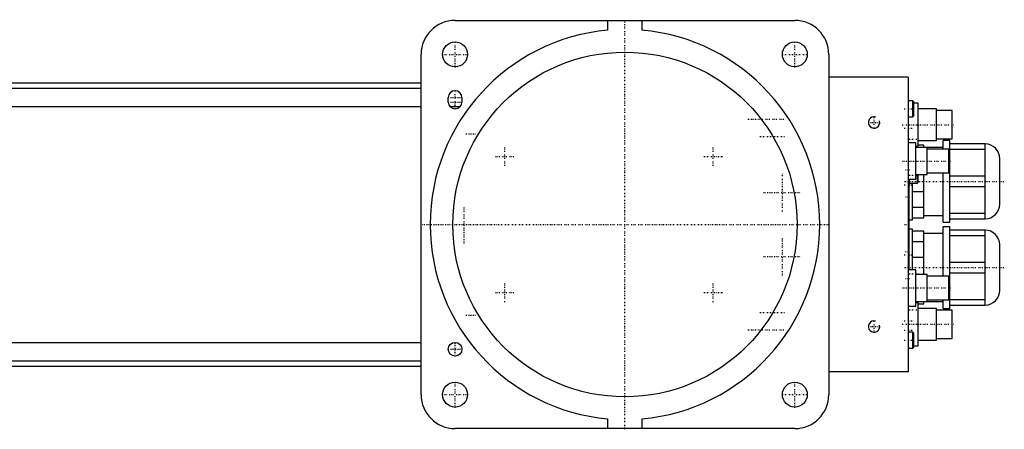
# Model space of a CAD drawing. Extents: x -702 to 168, y -90 to 90.
# Tile 3 of 3: x -267 to 168, y -90 to 90. Entities that reach past the tile are written whole.
import ezdxf

# ---------------------------------------------------------------- set-up
doc = ezdxf.new("R2010")
doc.units = 0
doc.linetypes.add('CENTER', pattern=[1.5, 0.45, -0.5, 0.05, -0.5])
for name, color, linetype in [('AM_0', 7, 'CONTINUOUS'), ('AM_10', 7, 'CONTINUOUS'), ('AM_7', 7, 'CENTER')]:
    doc.layers.add(name, color=color, linetype=linetype)

msp = doc.modelspace()

# ---------------------------------------------------------------- linework, layer by layer
at = {"layer": 'AM_0', "color": 7, "linetype": 'CONTINUOUS'}
for p, q in [((-75, 90), (75, 90)), ((-7.5, 85.67), (-7.5, 90)), ((7.5, 90), (7.5, 85.67)), ((-90, -75), (-90, 75)), ((90, 75), (90, -75)), ((-427, 62.5), (-90, 62.5)), ((125, 65), (90, 65)), ((125, 65), (125, -65)), ((-427, 60.15), (-90, 60.15)), ((-78, 54), (-78, 56)), ((-72, 56), (-72, 54)), ((127.1, 54.5), (125, 54.5)), ((127.5, 54.1), (127.1, 54.5)), ((127.1, 47.5), (127.1, 54.5)), ((127.5, 47.9), (127.5, 54.1)), ((129.5, 53.5), (127.5, 53.5)), ((129.5, 34.5), (129.5, 53.5)), ((-427, 52), (-90, 52)), ((-77.24, 52), (-72.76, 52)), ((127.1, 47.5), (127.5, 47.9)), ((137.5, 51), (129.5, 51)), ((137.5, 37), (137.5, 51)), ((144.5, 50.25), (137.5, 50.25)), ((144.5, 37.75), (144.5, 50.25)), ((125, 47.5), (127.1, 47.5)), ((128.5, 36), (125, 36)), ((128.5, 20), (128.5, 36)), ((129.5, 37), (137.5, 37)), ((132, 35), (129.5, 35)), ((132, 34), (132, 35)), ((137.5, 37.75), (144.5, 37.75)), ((143.5, 37), (140.5, 37)), ((140.5, 33.27), (140.5, 37)), ((143.5, 1), (143.5, 37)), ((159, 35.5), (143.5, 35.5)), ((159, 2.5), (159, 35.5)), ((128.5, 34.5), (129.5, 34.5)), ((140.5, 34), (128.5, 34)), ((133.5, 22), (133.5, 34)), ((143, 33.25), (133.5, 33.25)), ((143, 22.75), (143, 33.25)), ((143.5, 33.2), (159, 33.2)), ((165.5, 9), (165.5, 29)), ((128.5, 22), (133.5, 22)), ((129.1, 18.25), (129.1, 22)), ((129.5, 18.65), (129.5, 22)), ((132, 3), (132, 22)), ((133.5, 22.75), (143, 22.75)), ((140.5, 1), (140.5, 22.75)), ((125, 20), (128.5, 20)), ((125.5, -20), (125.5, 20)), ((125.6, 18.25), (125.6, 20)), ((125.6, 18.25), (129.1, 18.25)), ((127, 2), (127, 18.25)), ((129.1, 18.25), (129.5, 18.65)), ((159, 21.3), (143.5, 21.3)), ((127, 14.49), (132, 14.49)), ((143.5, 16.7), (159, 16.7)), ((132, 7.51), (127, 7.51)), ((159, 4.8), (143.5, 4.8)), ((125.5, 2), (127, 2)), ((127, 3), (132, 3)), ((132, 4), (140.5, 4)), ((140.5, 1), (143.5, 1)), ((143.5, 2.5), (159, 2.5)), ((127, -2), (125.5, -2)), ((127, -20), (127, -2)), ((132, -3), (127, -3)), ((132, -22), (132, -3)), ((140.5, -4), (132, -4)), ((143.5, -1), (140.5, -1)), ((140.5, -22.75), (140.5, -1)), ((143.5, -37), (143.5, -1)), ((159, -2.5), (143.5, -2.5)), ((159, -35.5), (159, -2.5)), ((127, -7.51), (132, -7.51)), ((143.5, -4.8), (159, -4.8)), ((165.5, -29), (165.5, -9)), ((132, -14.49), (127, -14.49)), ((159, -16.7), (143.5, -16.7)), ((128.5, -20), (125, -20)), ((128.5, -36), (128.5, -20)), ((143.5, -21.3), (159, -21.3)), ((133.5, -22), (128.5, -22)), ((133.5, -34), (133.5, -22)), ((143, -22.75), (133.5, -22.75)), ((143, -33.25), (143, -22.75)), ((128.5, -34), (140.5, -34)), ((129.1, -34.17), (128.5, -34.17)), ((129.5, -34.5), (128.5, -34.5)), ((129.43, -34.5), (129.1, -34.17)), ((129.1, -34.5), (129.1, -34.17)), ((129.5, -53.5), (129.5, -34.5)), ((132, -35), (132, -34)), ((133.5, -33.25), (143, -33.25)), ((140.5, -37), (140.5, -33.27)), ((159, -33.2), (143.5, -33.2)), ((125, -36), (128.5, -36)), ((129.5, -35), (132, -35)), ((137.5, -37), (129.5, -37)), ((137.5, -51), (137.5, -37)), ((144.5, -37.75), (137.5, -37.75)), ((140.5, -37), (143.5, -37)), ((143.5, -35.5), (159, -35.5)), ((144.5, -50.25), (144.5, -37.75)), ((127.1, -47.5), (125, -47.5)), ((127.5, -47.9), (127.1, -47.5)), ((127.1, -54.5), (127.1, -47.5)), ((-427, -52), (-90, -52)), ((127.5, -54.1), (127.5, -47.9)), ((129.5, -51), (137.5, -51)), ((137.5, -50.25), (144.5, -50.25)), ((125, -54.5), (127.1, -54.5)), ((127.1, -54.5), (127.5, -54.1)), ((127.5, -53.5), (129.5, -53.5)), ((-427, -60.15), (-90, -60.15)), ((-427, -62.5), (-90, -62.5)), ((125, -65), (90, -65)), ((-7.5, -90), (-7.5, -85.67)), ((7.5, -85.67), (7.5, -90)), ((75, -90), (-75, -90))]:
    msp.add_line(p, q, dxfattribs=at)
for centre, radius in [((-75, 75), 5.5), ((75, 75), 5.5), ((0, 0), 76), ((-75, -55), 3), ((-75, -75), 5.5), ((75, -75), 5.5)]:
    msp.add_circle(centre, radius, dxfattribs=at)
for centre, radius, start, end in [((-75, 75), 15, 90, 180), ((75, 75), 15, 0, 90), ((0, 0), 86, 95.0031, 264.9969), ((0, 0), 86, 275.0031, 84.9969), ((-75, 56), 3, 0, 180), ((-75, 54), 3, 180, 0), ((159, 29), 6.5, 0, 90), ((125.6, 18.35), 0.1, 180, 270), ((159, 9), 6.5, 270, 0), ((159, -9), 6.5, 0, 90), ((159, -29), 6.5, 270, 0), ((-75, -75), 15, 180, 270), ((75, -75), 15, 270, 0)]:
    msp.add_arc(centre, radius, start, end, dxfattribs=at)
at = {"layer": 'AM_10', "color": 7, "linetype": 'CONTINUOUS'}
for centre in [(110, 45), (110, -45)]:
    msp.add_arc(centre, 2.5, 75, 15, dxfattribs=at)
at = {"layer": 'AM_7', "color": 4, "linetype": 'CENTER'}
for p, q in [((0, -90.3), (0, 90.3)), ((-75, 69.22), (-75, 80.78)), ((75, 69.22), (75, 80.78)), ((-80.78, 75), (-69.22, 75)), ((69.22, 75), (80.78, 75)), ((-75, 50.85), (-75, 59.15)), ((-78.15, 56), (-71.85, 56)), ((-78.15, 54), (-71.85, 54)), ((123.3, 51), (127.7, 51)), ((54.25, 46.5), (70.75, 46.5)), ((107.38, 45), (112.62, 45)), ((110, 42.38), (110, 47.62)), ((122.45, 44), (145.55, 44)), ((-70.2, 40), (-65.8, 40)), ((123.33, 42.5), (127.17, 42.5)), ((59.5, 38.75), (70.5, 38.75)), ((125.3, 37.67), (129.7, 37.67)), ((-53, 25.8), (-53, 34.2)), ((39, 25.8), (39, 34.2)), ((-57.2, 30), (-48.8, 30)), ((34.8, 30), (43.2, 30)), ((122.53, 28), (143.97, 28)), ((69.57, 5.76), (69.57, 22.56)), ((125.58, 24), (123.92, 24)), ((125.3, 21.75), (129.7, 21.75)), ((123.33, 17.5), (127.17, 17.5)), ((123.5, 19), (167.5, 19)), ((61.17, 14.16), (77.97, 14.16)), ((125.58, 12), (123.92, 12)), ((-71, -8.4), (-71, 8.4)), ((-90.3, 0), (90.3, 0)), ((123.4, 0), (125.6, 0)), ((-79.4, 0), (-62.6, 0)), ((69.57, -22.56), (69.57, -5.76)), ((125.58, -12), (123.92, -12)), ((61.17, -14.16), (77.97, -14.16)), ((123.33, -13.35), (127.17, -13.35)), ((123.5, -19), (167.5, -19)), ((-53, -34.2), (-53, -25.8)), ((39, -34.2), (39, -25.8)), ((125.58, -24), (123.92, -24)), ((125.3, -21.75), (129.7, -21.75)), ((-57.2, -30), (-48.8, -30)), ((34.8, -30), (43.2, -30)), ((122.53, -28), (143.97, -28)), ((59.5, -38.75), (70.5, -38.75)), ((125.3, -37.67), (129.7, -37.67)), ((-70.2, -40), (-65.8, -40)), ((110, -47.62), (110, -42.38)), ((123.31, -42.5), (127.39, -42.5)), ((54.25, -46.5), (70.75, -46.5)), ((107.38, -45), (112.62, -45)), ((122.45, -44), (145.55, -44)), ((123.33, -46.65), (127.17, -46.65)), ((-75, -58.15), (-75, -51.85)), ((123.3, -51), (127.7, -51)), ((-78.15, -55), (-71.85, -55)), ((-75, -80.78), (-75, -69.22)), ((75, -80.78), (75, -69.22)), ((-80.78, -75), (-69.22, -75)), ((69.22, -75), (80.78, -75))]:
    msp.add_line(p, q, dxfattribs=at)

doc.saveas('drawing.dxf')
